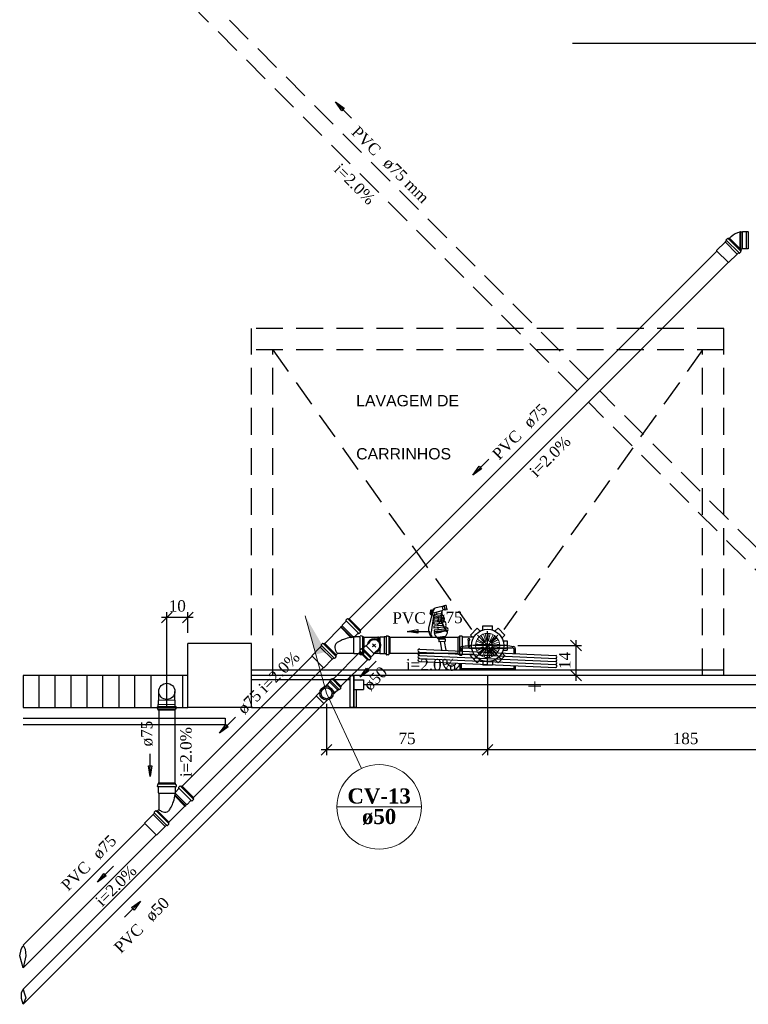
# Model space of a CAD drawing. Header units: millimetres. Extents: x 664 to 730045, y -4 to 80.
# Tile 63 of 78: x 717 to 731, y 48 to 67. Entities that reach past the tile are written whole.
import ezdxf

# ---------------------------------------------------------------- set-up
doc = ezdxf.new("R2010")
doc.units = ezdxf.units.MM
doc.header["$MEASUREMENT"] = 0
doc.linetypes.add('DASHDOT', pattern=[25.4, 12.7, -6.35, 0, -6.35])
doc.linetypes.add('Dashed', pattern=[0.75, 0.5, -0.25])
doc.layers.add('4', color=5, linetype='Continuous')
for name, color, linetype, lineweight in [('CV-Colunas', 7, 'Continuous', 20), ('CV-Indicação coluna', 5, 'Continuous', 20), ('CV-Sentido tubo', 7, 'Continuous', 20), ('CV-Seção tubo', 1, 'Continuous', 30), ('CV-Textos coluna', 7, 'Continuous', 20), ('CV-Textos tubo', 7, 'Continuous', 20), ('Nível 1', 7, 'Continuous', 5), ('Simbolos', 1, 'Continuous', 30), ('SIMBOLOS INT', 8, 'Continuous', 5), ('Simbolos_int', 1, 'Continuous', 30), ('TQ-Sentido tubo', 7, 'Continuous', 20), ('TQ-Seção tubo', 1, 'Continuous', 30), ('TQ-Textos tubo', 7, 'Continuous', 20)]:
    doc.layers.add(name, color=color, linetype=linetype, lineweight=lineweight)
doc.styles.add('Arial', font='arial.ttf')
doc.styles.add('TimesNewRoman', font='times.ttf')
doc.styles.add('TimesNewRomanN', font='timesbd.ttf')
doc.dimstyles.get("Standard").update_dxf_attribs({"dimtxt": 0.18, "dimasz": 0.18, "dimexe": 0.18, "dimexo": 0.0625, "dimgap": 0.09, "dimtad": 0, "dimtih": 1, "dimtoh": 1, "dimdec": 4, "dimzin": 0, "dimdsep": 46, "dimtxsty": 'Standard', "dimcen": 0.09, "dimadec": 0, "dimazin": 0, "dimtfac": 1, "dimtdec": 4, "dimtofl": 0, "dimtmove": 0, "dimatfit": 3, "dimfxl": 0, "dimtolj": 1, "dimtzin": 0, "dimarcsym": 0})
doc.dimstyles.new('UM_25.000000', dxfattribs={"dimtxt": 0.18, "dimasz": 0.2, "dimexe": 0.1, "dimexo": 0.2, "dimgap": 0, "dimtad": 1, "dimtih": 1, "dimtoh": 1, "dimdec": 1, "dimlfac": 25, "dimzin": 0, "dimdsep": 46, "dimtxsty": 'Standard', "dimblk": 'CLOSED', "dimblk1": 'CLOSED', "dimblk2": 'CLOSED', "dimcen": 0.09, "dimdle": 0.1, "dimadec": 1, "dimazin": 2, "dimtfac": 1, "dimtdec": 4, "dimtofl": 0, "dimtmove": 0, "dimatfit": 3, "dimldrblk": 'CLOSED', "dimfxl": 0, "dimtolj": 1, "dimarcsym": 0})

# ---------------------------------------------------------------- blocks, each defined once
blk = doc.blocks.new('_OBLIQUE')
at = {"color": 0, "linetype": 'ByBlock', "lineweight": -2}
blk.add_line((-0.5, -0.5), (0.5, 0.5), dxfattribs=at)
blk = doc.blocks.new('*D18')
at = {"color": 0, "linetype": 'Continuous', "lineweight": -2}
for p, q in [((725.824, 54.29), (725.824, 52.804)), ((733.23, 53.889), (733.23, 52.804)), ((733.33, 52.904), (725.724, 52.904))]:
    blk.add_line(p, q, dxfattribs=at)
at = {"layer": 'Defpoints', "color": 0}
for p in [(725.824, 54.49), (733.23, 54.089), (725.824, 52.904)]:
    blk.add_point(p, dxfattribs=at)
at = {"color": 0, "lineweight": -2, "xscale": 0.2, "yscale": 0.2, "zscale": 0.2, "rotation": 180}
blk.add_blockref('_OBLIQUE', (725.824, 52.904), dxfattribs=at)
at = {"color": 0, "lineweight": -2, "xscale": 0.2, "yscale": 0.2, "zscale": 0.2}
blk.add_blockref('_OBLIQUE', (733.23, 52.904), dxfattribs=at)
at = {"color": 7, "insert": (729.527, 53.116), "char_height": 0.2118, "attachment_point": 5, "rotation": 0.0057, "style": 'TimesNewRoman'}
blk.add_mtext('\\A1;185', dxfattribs=at)
blk = doc.blocks.new('*D19')
at = {"color": 0, "linetype": 'Continuous', "lineweight": -2}
for p, q in [((725.824, 54.29), (725.824, 52.804)), ((722.81, 53.764), (722.81, 52.804)), ((725.924, 52.904), (722.71, 52.904))]:
    blk.add_line(p, q, dxfattribs=at)
at = {"layer": 'Defpoints', "color": 0}
for p in [(725.824, 54.49), (722.81, 53.964), (722.81, 52.904)]:
    blk.add_point(p, dxfattribs=at)
at = {"color": 0, "lineweight": -2, "xscale": 0.2, "yscale": 0.2, "zscale": 0.2, "rotation": 180}
blk.add_blockref('_OBLIQUE', (722.81, 52.904), dxfattribs=at)
at = {"color": 0, "lineweight": -2, "xscale": 0.2, "yscale": 0.2, "zscale": 0.2}
blk.add_blockref('_OBLIQUE', (725.824, 52.904), dxfattribs=at)
at = {"color": 7, "insert": (724.317, 53.116), "char_height": 0.2118, "attachment_point": 5, "rotation": 0.0057, "style": 'TimesNewRoman'}
blk.add_mtext('\\A1;75', dxfattribs=at)
blk = doc.blocks.new('*D20')
at = {"color": 0, "linetype": 'Continuous', "lineweight": -2}
for p, q in [((727.478, 54.196), (727.478, 54.956)), ((726.39, 54.856), (727.578, 54.856)), ((729.646, 54.296), (727.378, 54.296))]:
    blk.add_line(p, q, dxfattribs=at)
at = {"layer": 'Defpoints', "color": 0}
for p in [(726.19, 54.856), (727.478, 54.856), (729.846, 54.296)]:
    blk.add_point(p, dxfattribs=at)
at = {"color": 0, "lineweight": -2, "xscale": 0.2, "yscale": 0.2, "zscale": 0.2}
for p, rotation in [((727.478, 54.856), 90), ((727.478, 54.296), 270)]:
    blk.add_blockref('_OBLIQUE', p, dxfattribs=dict(at, rotation=rotation))
at = {"color": 7, "insert": (727.267, 54.576), "char_height": 0.2118, "attachment_point": 5, "rotation": 90, "style": 'TimesNewRoman'}
blk.add_mtext('\\A1;14', dxfattribs=at)
blk = doc.blocks.new('*D23')
at = {"color": 0, "linetype": 'Continuous', "lineweight": -2}
for p, q in [((719.823, 54.198), (719.823, 55.482)), ((720.216, 55.093), (720.216, 55.482)), ((720.316, 55.382), (719.723, 55.382))]:
    blk.add_line(p, q, dxfattribs=at)
at = {"layer": 'Defpoints', "color": 0}
for p in [(719.823, 55.382), (720.216, 54.893), (719.823, 53.998)]:
    blk.add_point(p, dxfattribs=at)
at = {"color": 0, "lineweight": -2, "xscale": 0.2, "yscale": 0.2, "zscale": 0.2, "rotation": 180}
blk.add_blockref('_OBLIQUE', (719.823, 55.382), dxfattribs=at)
at = {"color": 0, "lineweight": -2, "xscale": 0.2, "yscale": 0.2, "zscale": 0.2}
blk.add_blockref('_OBLIQUE', (720.216, 55.382), dxfattribs=at)
at = {"color": 7, "insert": (720.019, 55.594), "char_height": 0.2118, "attachment_point": 5, "rotation": 0.0057, "style": 'TimesNewRoman'}
blk.add_mtext('\\A1;10', dxfattribs=at)

msp = doc.modelspace()

# ---------------------------------------------------------------- hatches: boundary and pattern name
at = {"linetype": 'Continuous'}
msp.add_hatch(color=8, dxfattribs=at).paths.add_polyline_path([(724.8059, 55.3885), (724.8779, 55.3705), (724.8779, 55.3705), (724.8059, 55.3885), (724.8059, 55.3885)])
at = {"layer": 'CV-Colunas', "linetype": 'Continuous'}
msp.add_hatch(color=256, dxfattribs=at).paths.add_polyline_path([(722.61, 54.6866), (722.8028, 54.7399), (722.4102, 55.4096), (722.61, 54.6866)])

# ---------------------------------------------------------------- linework, layer by layer
at = {"color": 7}
for p, q in [((727.4099, 66.1165), (732.1859, 66.1165)), ((720.2159, 54.2965), (720.2159, 54.8935)), ((721.4099, 54.8935), (720.2159, 54.8935)), ((721.4099, 54.2965), (721.4099, 54.8935)), ((720.2159, 54.2965), (717.1349, 54.2965)), ((717.1409, 53.6995), (717.1409, 54.2965)), ((717.4349, 53.6995), (717.4349, 54.2965)), ((717.7349, 53.6995), (717.7349, 54.2965)), ((718.0319, 53.6995), (718.0319, 54.2965)), ((718.3349, 53.6995), (718.3349, 54.2965)), ((718.6289, 53.6995), (718.6289, 54.2965)), ((718.9289, 53.6995), (718.9289, 54.2965)), ((719.2259, 53.6995), (719.2259, 54.2965)), ((719.5289, 53.6995), (719.5289, 54.2965)), ((719.8229, 53.6995), (719.8229, 54.2965)), ((720.1229, 53.6995), (720.1229, 54.2965)), ((720.2159, 53.6995), (720.2159, 54.2965)), ((723.2489, 54.2965), (721.4099, 54.2965)), ((721.4099, 53.6995), (721.4099, 54.2965)), ((723.2489, 54.2155), (721.4099, 54.2155)), ((723.2489, 54.2965), (723.3209, 54.2965)), ((723.3209, 54.2965), (723.2489, 54.2965)), ((723.2489, 54.2965), (723.2489, 53.6995)), ((723.3209, 54.0355), (723.3209, 54.2965)), ((723.3209, 53.6995), (723.3209, 54.2965)), ((735.5129, 54.2965), (723.3209, 54.2965)), ((723.3209, 54.2965), (723.3209, 53.6995)), ((723.3209, 54.2155), (723.3209, 54.0355)), ((723.3209, 54.2155), (723.5009, 54.2155)), ((723.5009, 54.2155), (723.5009, 54.0355)), ((723.5009, 54.1285), (735.3299, 54.1285)), ((723.3209, 54.0355), (723.5009, 54.0355)), ((723.3209, 54.0355), (723.3719, 54.0355)), ((723.3719, 53.6995), (723.3719, 54.0355)), ((717.1349, 53.6995), (720.2159, 53.6995)), ((721.4099, 53.6995), (720.2159, 53.6995)), ((721.4099, 53.6995), (723.2489, 53.6995)), ((723.3719, 53.6995), (723.2489, 53.6995)), ((723.2489, 53.6995), (723.3209, 53.6995)), ((723.3209, 53.6995), (735.5129, 53.6995)), ((717.1349, 53.4985), (720.9119, 53.4985)), ((720.9119, 53.4985), (720.9119, 53.3785)), ((717.1349, 53.3785), (720.9119, 53.3785))]:
    msp.add_line(p, q, dxfattribs=at)
at = {"color": 7, "linetype": 'Dashed'}
for p, q in [((730.2449, 60.7825), (721.4099, 60.7825)), ((721.4099, 54.2965), (721.4099, 60.7825)), ((730.2449, 54.2965), (730.2449, 60.7825)), ((730.2449, 60.3865), (721.4099, 60.3865)), ((721.8059, 54.2965), (721.8059, 60.3865)), ((721.8059, 60.3865), (725.5229, 55.1545)), ((729.8459, 60.3865), (726.1259, 55.1545)), ((729.8459, 54.2965), (729.8459, 60.3865))]:
    msp.add_line(p, q, dxfattribs=at)
at = {"color": 8}
for p, q in [((725.0399, 55.6015), (725.0069, 55.5985)), ((724.7579, 55.4425), (724.7519, 55.4485)), ((724.7579, 55.4425), (724.7519, 55.4425)), ((724.7669, 55.4665), (724.7549, 55.4665)), ((724.7669, 55.4575), (724.7549, 55.4665)), ((724.7669, 55.4545), (724.7549, 55.4575)), ((724.7669, 55.4575), (724.7549, 55.4575)), ((724.7579, 55.4545), (724.7549, 55.4545)), ((724.7579, 55.4485), (724.7549, 55.4485)), ((724.7579, 55.4425), (724.7759, 55.5145)), ((724.7699, 55.4965), (724.7579, 55.5025)), ((724.7699, 55.4965), (724.7579, 55.4965)), ((724.7699, 55.4905), (724.7579, 55.4905)), ((724.7699, 55.4905), (724.7579, 55.4905)), ((724.7699, 55.4815), (724.7579, 55.4845)), ((724.7699, 55.4845), (724.7579, 55.4845)), ((724.7669, 55.4815), (724.7579, 55.4815)), ((724.7669, 55.4695), (724.7579, 55.4725)), ((724.7669, 55.4725), (724.7579, 55.4725)), ((724.7669, 55.4695), (724.7579, 55.4695)), ((724.7759, 55.5055), (724.7669, 55.5145)), ((724.7759, 55.5145), (724.7669, 55.5145)), ((724.7699, 55.5055), (724.7669, 55.5055)), ((724.7699, 55.5025), (724.7669, 55.5025)), ((724.8149, 55.4215), (724.8299, 55.4245)), ((724.9679, 55.5025), (724.8299, 55.4665)), ((724.9589, 55.4485), (724.8299, 55.4365)), ((724.9739, 55.5865), (724.8389, 55.5535)), ((724.8539, 55.4365), (724.8719, 55.4425)), ((724.8659, 55.4725), (724.8719, 55.4425)), ((724.9949, 55.5205), (724.9799, 55.5805)), ((725.0159, 55.5865), (724.9829, 55.5775)), ((725.0309, 55.5325), (724.9949, 55.5205)), ((725.0159, 55.5865), (724.9979, 55.5805)), ((725.0159, 55.5295), (725.0309, 55.5325)), ((725.0579, 55.5205), (725.0279, 55.5175)), ((725.0639, 55.5385), (725.0549, 55.5925)), ((724.7699, 55.3855), (724.7189, 55.1815)), ((724.8149, 55.4065), (724.7669, 55.1035)), ((724.8059, 55.3885), (724.8779, 55.3705)), ((724.8059, 55.3885), (724.8779, 55.3705)), ((724.9499, 55.3735), (724.8179, 55.3615)), ((724.9499, 55.3375), (724.8179, 55.3255)), ((724.9589, 55.3045), (724.8179, 55.2895)), ((724.9679, 55.2655), (724.8179, 55.2505)), ((724.9829, 55.2295), (724.8179, 55.2145)), ((724.9499, 55.4095), (724.8239, 55.4005)), ((724.8719, 55.4065), (724.8779, 55.3705)), ((724.8839, 55.3285), (724.8839, 55.2925)), ((724.8869, 55.2565), (724.8959, 55.2175)), ((725.0069, 55.1965), (724.8179, 55.1785)), ((725.0309, 55.1605), (724.8239, 55.1395)), ((725.0639, 55.1335), (724.8299, 55.1095)), ((724.8959, 55.1845), (724.8989, 55.1485)), ((724.9019, 55.1155), (724.9019, 55.1035)), ((725.0309, 55.0255), (724.8839, 55.0045)), ((724.8839, 55.0045), (724.8869, 54.9895)), ((725.0309, 55.0075), (724.8869, 54.9895)), ((725.0159, 55.0045), (724.9019, 54.9895)), ((725.0159, 54.9955), (724.9019, 54.9805)), ((725.0159, 54.9955), (724.9019, 54.9775)), ((725.0159, 54.9925), (724.9019, 54.9775)), ((725.0219, 54.9895), (724.9019, 54.9715)), ((724.9019, 54.9895), (724.9019, 54.9715)), ((725.0279, 54.9715), (724.9109, 54.9655)), ((724.9109, 54.9655), (724.9139, 54.9235)), ((725.0309, 54.9295), (724.9139, 54.9235)), ((724.9349, 55.0075), (724.9349, 54.9925)), ((724.9349, 54.9295), (724.9589, 54.7735)), ((724.9919, 55.0195), (724.9919, 54.9955)), ((725.0099, 54.9295), (725.0399, 54.7675)), ((725.0159, 55.0045), (725.0219, 54.9895)), ((725.0279, 54.9715), (725.0309, 54.9295)), ((725.0309, 55.0255), (725.0309, 55.0075)), ((725.4599, 54.9445), (725.4599, 54.8335)), ((725.4749, 54.9445), (725.4749, 54.8335)), ((724.5509, 54.7885), (727.0949, 54.6715)), ((724.5509, 54.7315), (727.0949, 54.6115)), ((725.3069, 54.7975), (725.3069, 54.7555)), ((725.3279, 54.7735), (725.3279, 54.7525)), ((725.3639, 54.8125), (726.2819, 54.8125)), ((725.3639, 54.8125), (726.2819, 54.8125)), ((725.4839, 54.8335), (725.4599, 54.8335)), ((725.4839, 54.8515), (725.4839, 54.8335)), ((726.3179, 54.7735), (726.3179, 54.7075)), ((726.3419, 54.7975), (726.3419, 54.7075)), ((724.5509, 54.6715), (727.0949, 54.5575)), ((724.5509, 54.6115), (727.0979, 54.5005)), ((724.5599, 54.5575), (727.0979, 54.4465)), ((725.3069, 54.5275), (725.3069, 54.3985)), ((725.3279, 54.5275), (725.3279, 54.4165)), ((726.3419, 54.3985), (725.3069, 54.3985)), ((726.3179, 54.4165), (725.3279, 54.4165)), ((726.2819, 54.3985), (725.3759, 54.3985)), ((726.3179, 54.4795), (726.3179, 54.4165)), ((726.3419, 54.4795), (726.3419, 54.3985))]:
    msp.add_line(p, q, dxfattribs=at)
msp.add_lwpolyline([(721.4099, 54.3985), (730.2449, 54.3985)], dxfattribs=at)
for centre, radius, start, end in [((725.0279, 55.5805), 0.0277, 143.331, 178.295), ((725.0279, 55.5805), 0.0277, 143.331, 178.295), ((724.9469, 55.5385), 0.0828, 34.406, 44.8937), ((724.9469, 55.5385), 0.0828, 345.106, 44.8936), ((725.0399, 55.5925), 0.0138, 15, 105), ((724.9259, 55.4425), 0.1772, 157.307, 180.643), ((724.7549, 55.4485), 0.00655, 210.581, 325.776), ((724.5119, 55.5295), 0.2529, 340.829, 357.121), ((724.8539, 55.4575), 0.0909, 160.731, 208.029), ((724.7699, 55.5145), 0.00596, 20.0669, 156.29), ((724.6739, 55.6135), 0.1556, 308.65, 333.06), ((724.7399, 55.4065), 0.0414, 327.813, 18.1044), ((724.8539, 55.4725), 0.0694, 170.454, 224.419), ((724.6229, 55.6255), 0.2168, 320.066, 337.173), ((724.8239, 55.4845), 0.0221, 153.533, 283.698), ((724.7069, 55.5685), 0.122, 322.953, 343.575), ((724.7909, 55.4095), 0.0229, 350.923, 44.4191), ((724.8179, 55.5385), 0.00424, 356.985, 157.759), ((724.8509, 55.5295), 0.0275, 105, 163.575), ((725.8499, 55.2625), 1.0335, 170.165, 172.253), ((725.2949, 55.3855), 0.3464, 160.261, 229.739), ((725.3549, 55.4005), 0.3972, 165.195, 224.805), ((725.1089, 55.4845), 0.144, 174.126, 202.233), ((725.0429, 55.4365), 0.0969, 119.326, 139.216), ((724.9739, 55.5805), 0.0055, 15, 105), ((724.9439, 55.3885), 0.0567, 332.244, 48.5347), ((725.0399, 55.5445), 0.0277, 211.705, 246.669), ((725.0399, 55.5445), 0.0277, 211.705, 246.669), ((724.9469, 55.5385), 0.0828, 345.106, 355.594), ((725.0549, 55.5385), 0.0138, 285, 15), ((725.8499, 55.2625), 1.0335, 178.424, 180.459), ((725.8499, 55.2625), 1.0335, 174.323, 176.379), ((725.0279, 55.3465), 0.0383, 152.671, 250.749), ((724.9979, 55.2625), 0.0484, 331.435, 75.543), ((725.0759, 55.2175), 0.037, 147.791, 253.194), ((724.9349, 55.1605), 0.2169, 174.796, 220.375), ((724.8659, 55.0885), 0.1046, 172.001, 216.697), ((725.8499, 55.2625), 1.0335, 182.488, 184.514), ((725.8499, 55.2625), 1.0335, 186.538, 188.564), ((724.9499, 55.1035), 0.1228, 183.39, 236.397), ((724.8479, 55.3225), 0.2299, 265.771, 284.371), ((724.8479, 55.3255), 0.2299, 266.03, 284.371), ((724.8659, 55.4065), 0.302, 276.422, 290.118), ((724.8719, 55.4005), 0.302, 276.422, 290.118), ((725.0219, 54.8335), 0.2937, 79.6017, 99.1776), ((725.0219, 54.8275), 0.2937, 79.6017, 99.1776), ((724.9679, 55.1095), 0.1045, 305.311, 5.78563), ((725.0459, 55.1485), 0.0387, 309.626, 63.114), ((724.7759, 55.0255), 0.00793, 217.457, 9.43779), ((725.4719, 54.9655), 0.02, 291.332, 248.668), ((725.8259, 51.6355), 3.2336, 81.4514, 96.1096), ((724.5509, 54.7645), 0.0291, 87.5537, 274.501), ((724.5509, 54.7045), 0.0291, 87.5537, 274.501), ((724.5509, 54.6445), 0.0291, 87.5537, 274.501), ((725.3489, 54.7975), 0.0398, 94.4044, 180), ((725.3639, 54.7735), 0.0398, 90, 180), ((725.8259, 51.6355), 3.2336, 96.4986, 98.5486), ((725.8259, 60.4885), 5.6931, 265.389, 274.611), ((725.8259, 60.4885), 5.6931, 265.389, 274.611), ((726.2819, 54.7735), 0.0398, 0.00002, 90), ((726.3029, 54.7975), 0.0398, 0.00002, 85.5956), ((727.0919, 54.6445), 0.0299, 284.643, 77.4114), ((724.5509, 54.5875), 0.0291, 87.5537, 274.501), ((725.1479, 54.5575), 0.1624, 186.403, 348.385), ((725.1509, 54.5575), 0.0871, 192.74, 342.048), ((727.0919, 54.5875), 0.0299, 284.643, 77.4114), ((727.0919, 54.5305), 0.0299, 284.643, 77.4114), ((727.0919, 54.4705), 0.0299, 284.643, 77.4114), ((727.1279, 54.4885), 0.00796, 207.651, 270)]:
    msp.add_arc(centre, radius, start, end, dxfattribs=at)
at = {"layer": '4', "color": 1}
for p, q in [((717.0704, 49.0562), (717.0986, 49.1715)), ((717.0986, 49.1715), (717.1267, 49.2432)), ((717.1349, 49.2518), (717.1703, 49.1792)), ((717.1703, 49.1792), (717.1882, 49.0536)), ((717.1349, 48.8276), (717.0704, 49.0562)), ((717.1882, 49.0536), (717.1349, 48.8276)), ((717.1071, 48.3615), (717.1349, 48.4302)), ((717.1349, 48.4302), (717.1573, 48.3596)), ((717.1033, 48.2534), (717.1071, 48.3615)), ((717.1349, 48.1474), (717.1033, 48.2534)), ((717.1824, 48.2689), (717.1349, 48.1474)), ((717.1573, 48.3596), (717.1824, 48.2689))]:
    msp.add_line(p, q, dxfattribs=at)
at = {"layer": 'CV-Colunas', "linetype": 'Continuous'}
msp.add_line((722.8099, 53.9638), (722.4102, 55.4096), dxfattribs=at)
at = {"layer": 'CV-Indicação coluna'}
for p, q in [((722.8099, 53.9638), (723.4625, 52.5552)), ((723.0046, 51.8384), (724.5846, 51.8384))]:
    msp.add_line(p, q, dxfattribs=at)
msp.add_circle((723.7946, 51.8384), 0.79, dxfattribs=at)
at = {"layer": 'CV-Seção tubo'}
for p, q in [((723.4333, 54.7287), (722.94, 54.2354)), ((723.5748, 54.5873), (723.0814, 54.0939)), ((717.1349, 48.4302), (722.6204, 53.9157)), ((717.1349, 48.1474), (722.7618, 53.7743))]:
    msp.add_line(p, q, dxfattribs=at)
at = {"layer": 'Nível 1'}
for p, q in [((725.7744, 54.928), (725.6954, 55.042)), ((725.7934, 54.938), (725.7444, 55.068)), ((725.8074, 54.942), (725.7814, 55.079)), ((725.8294, 54.944), (725.8364, 55.082)), ((725.8434, 54.942), (725.8744, 55.077)), ((725.8644, 54.934), (725.9264, 55.058)), ((725.7374, 54.868), (725.5994, 54.886)), ((725.7424, 54.888), (725.6134, 54.94)), ((725.7494, 54.902), (725.6314, 54.974)), ((725.7624, 54.919), (725.6654, 55.018)), ((725.8764, 54.927), (725.9594, 55.038)), ((725.8924, 54.912), (725.9994, 55)), ((725.9004, 54.899), (726.0214, 54.968)), ((725.9094, 54.88), (726.0424, 54.917)), ((725.9114, 54.865), (726.0504, 54.879)), ((725.7364, 54.853), (725.5974, 54.848)), ((725.7404, 54.832), (725.6064, 54.793)), ((725.7454, 54.818), (725.6204, 54.757)), ((725.7574, 54.8), (725.6504, 54.711)), ((725.7674, 54.789), (725.6774, 54.683)), ((725.7854, 54.777), (725.7234, 54.653)), ((725.7994, 54.772), (725.7594, 54.639)), ((725.8204, 54.768), (725.8144, 54.63)), ((725.8354, 54.769), (725.8524, 54.631)), ((725.8404, 54.77), (725.8654, 54.633)), ((725.8564, 54.774), (725.9064, 54.645)), ((725.8604, 54.776), (725.9184, 54.65)), ((725.8694, 54.781), (725.9414, 54.662)), ((725.8734, 54.783), (725.9524, 54.669)), ((725.8864, 54.794), (725.9844, 54.696)), ((725.8904, 54.798), (725.9934, 54.705)), ((725.8994, 54.81), (726.0164, 54.736)), ((725.9084, 54.829), (726.0404, 54.786)), ((725.9114, 54.844), (726.0484, 54.824))]:
    msp.add_line(p, q, dxfattribs=at)
for radius in [0.2267, 0.0878]:
    msp.add_circle((725.8244, 54.856), radius, dxfattribs=at)
at = {"layer": 'Simbolos'}
for p, q in [((730.5447, 62.5835), (730.5457, 62.5895)), ((730.5577, 62.5895), (730.5457, 62.5895)), ((730.5577, 62.5835), (730.5577, 62.5895)), ((730.5917, 62.5905), (730.5847, 62.5835)), ((730.6627, 62.5905), (730.5917, 62.5905)), ((730.6637, 62.5915), (730.6627, 62.5905)), ((730.6977, 62.5915), (730.6637, 62.5915)), ((730.2929, 62.424), (730.2689, 62.4)), ((730.2929, 62.4297), (730.2865, 62.4375)), ((730.312, 62.4672), (730.2872, 62.4424)), ((730.3276, 62.4615), (730.3169, 62.4679)), ((730.3452, 62.4749), (730.3325, 62.4622)), ((730.3452, 62.4749), (730.5701, 62.2501)), ((730.3887, 62.5065), (730.3507, 62.4695)), ((730.5847, 62.5835), (730.5577, 62.5835)), ((730.2689, 62.3986), (730.1091, 62.2388)), ((730.1091, 62.2388), (730.1091, 62.2359)), ((730.1091, 62.2359), (730.3311, 62.0139)), ((730.2689, 62.4), (730.2689, 62.3986)), ((730.5567, 62.2324), (730.563, 62.2218)), ((730.5701, 62.2501), (730.5574, 62.2373)), ((730.5847, 62.2755), (730.5647, 62.2555)), ((730.5917, 62.2745), (730.5897, 62.2755)), ((730.6627, 62.2745), (730.5917, 62.2745)), ((730.6637, 62.2735), (730.6627, 62.2745)), ((730.6977, 62.2735), (730.6637, 62.2735)), ((730.4937, 62.1737), (730.3339, 62.0139)), ((730.4951, 62.1737), (730.4937, 62.1737)), ((730.5192, 62.1977), (730.4951, 62.1737)), ((730.5248, 62.1977), (730.5326, 62.1914)), ((730.5623, 62.2168), (730.5376, 62.1921)), ((730.3339, 62.0139), (730.3311, 62.0139)), ((723.1788, 55.3086), (723.1046, 55.2343)), ((723.1046, 55.2343), (723.1046, 55.223)), ((723.1788, 55.3142), (723.1718, 55.3227)), ((723.1972, 55.3524), (723.1725, 55.3276)), ((723.2128, 55.3467), (723.2022, 55.3531)), ((723.2305, 55.3602), (723.2177, 55.3474)), ((723.2305, 55.3602), (723.4553, 55.1353)), ((723.0777, 55.1961), (722.7765, 54.8949)), ((723.082, 55.2088), (723.0735, 55.2004)), ((723.0777, 55.1961), (723.0735, 55.2004)), ((723.0862, 55.2046), (723.082, 55.2088)), ((723.1046, 55.223), (723.0862, 55.2046)), ((723.4037, 55.0837), (723.3422, 55.0222)), ((723.4094, 55.0837), (723.4179, 55.0766)), ((723.4475, 55.1021), (723.4228, 55.0773)), ((723.4419, 55.1176), (723.4483, 55.107)), ((723.4553, 55.1353), (723.4426, 55.1226)), ((725.5024, 55.051), (725.6294, 55.178)), ((725.5374, 55.016), (725.5024, 55.051)), ((725.6814, 55.127), (725.6294, 55.178)), ((725.7344, 55.222), (725.9144, 55.222)), ((725.7344, 55.222), (725.9144, 55.222)), ((725.7344, 55.149), (725.7344, 55.222)), ((725.7344, 55.149), (725.7344, 55.222)), ((725.9144, 55.149), (725.9144, 55.222)), ((725.9144, 55.149), (725.9144, 55.222)), ((725.9674, 55.127), (726.0194, 55.178)), ((725.9674, 55.127), (726.0194, 55.178)), ((726.0194, 55.178), (726.1464, 55.051)), ((726.0194, 55.178), (726.1464, 55.051)), ((726.0954, 54.999), (726.1464, 55.051)), ((726.0954, 54.999), (726.1464, 55.051)), ((722.7185, 54.8553), (722.7122, 54.8631)), ((722.7376, 54.8928), (722.7129, 54.868)), ((722.7532, 54.8871), (722.7426, 54.8935)), ((722.7709, 54.9005), (722.7581, 54.8878)), ((722.7709, 54.9005), (722.9957, 54.6757)), ((723.2736, 55.0003), (723.2658, 55.008)), ((723.2877, 55.0031), (723.2736, 55.0003)), ((723.2877, 55.0031), (723.2807, 55.0102)), ((723.4327, 55.0151), (723.345, 55.0151)), ((723.4362, 55.0186), (723.4369, 55.0292)), ((723.4758, 55.0328), (723.4412, 55.0335)), ((723.4829, 55.0186), (723.4801, 55.03)), ((723.5048, 55.0151), (723.4864, 55.0151)), ((723.5048, 55.0151), (723.5048, 54.6969)), ((723.769, 55.007), (723.516, 55.007)), ((723.55, 54.847), (723.601, 54.899)), ((723.769, 55.008), (723.77, 55.014)), ((723.782, 55.014), (723.77, 55.014)), ((723.782, 55.008), (723.782, 55.014)), ((723.809, 55.007), (723.782, 55.007)), ((723.816, 55.014), (723.809, 55.007)), ((723.887, 55.014), (723.816, 55.014)), ((723.888, 55.015), (723.887, 55.014)), ((723.922, 55.015), (723.888, 55.015)), ((723.926, 55.019), (723.927, 55.03)), ((723.966, 55.033), (723.931, 55.033)), ((723.973, 55.018), (723.97, 55.03)), ((723.995, 55.015), (723.977, 55.015)), ((723.995, 55.015), (723.995, 54.697)), ((725.2744, 54.696), (725.2744, 55.016)), ((725.2744, 55.016), (725.2944, 55.016)), ((725.2994, 55.03), (725.2984, 55.02)), ((725.3034, 55.034), (725.3414, 55.034)), ((725.3454, 55.03), (725.3464, 55.02)), ((725.3504, 55.016), (725.5654, 55.016)), ((726.1174, 54.946), (726.1904, 54.946)), ((726.1174, 54.946), (726.1904, 54.946)), ((726.1904, 54.946), (726.1904, 54.766)), ((726.1904, 54.946), (726.1904, 54.766)), ((722.6945, 54.8242), (722.5347, 54.6644)), ((722.7185, 54.8496), (722.6945, 54.8256)), ((722.6945, 54.8256), (722.6945, 54.8242)), ((722.9957, 54.6757), (722.983, 54.663)), ((723.0134, 54.7047), (722.9901, 54.6813)), ((723.3189, 54.7047), (723.0134, 54.7047)), ((723.3266, 54.6969), (723.3189, 54.7047)), ((723.4327, 54.6969), (723.3266, 54.6969)), ((723.427, 54.735), (723.439, 54.748)), ((723.581, 54.581), (723.427, 54.735)), ((723.433, 54.763), (723.44, 54.753)), ((723.434, 54.768), (723.459, 54.793)), ((723.4362, 54.6934), (723.4369, 54.6828)), ((723.4758, 54.6792), (723.4412, 54.6785)), ((723.464, 54.793), (723.472, 54.786)), ((723.478, 54.786), (723.491, 54.8)), ((723.4829, 54.6934), (723.4801, 54.6821)), ((723.5048, 54.6969), (723.4864, 54.6969)), ((723.491, 54.8), (723.492, 54.8)), ((723.492, 54.8), (723.54, 54.847)), ((723.54, 54.847), (723.55, 54.847)), ((723.646, 54.646), (723.693, 54.694)), ((723.693, 54.704), (723.745, 54.755)), ((723.809, 54.705), (723.693, 54.705)), ((723.693, 54.694), (723.693, 54.704)), ((723.816, 54.698), (723.809, 54.705)), ((723.887, 54.698), (723.816, 54.698)), ((723.888, 54.697), (723.887, 54.698)), ((723.922, 54.697), (723.888, 54.697)), ((723.926, 54.693), (723.927, 54.682)), ((723.966, 54.679), (723.931, 54.679)), ((723.973, 54.694), (723.97, 54.682)), ((723.995, 54.697), (723.977, 54.697)), ((725.2744, 54.696), (725.2944, 54.696)), ((725.2994, 54.682), (725.2984, 54.692)), ((725.3034, 54.678), (725.3414, 54.678)), ((725.3454, 54.682), (725.3464, 54.692)), ((725.3504, 54.696), (725.5654, 54.696)), ((725.5374, 54.696), (725.5024, 54.661)), ((726.0954, 54.713), (726.1464, 54.661)), ((726.0954, 54.713), (726.1464, 54.661)), ((726.1174, 54.766), (726.1904, 54.766)), ((726.1174, 54.766), (726.1904, 54.766)), ((722.5347, 54.6644), (722.5347, 54.6615)), ((722.5347, 54.6615), (722.7567, 54.4395)), ((722.9193, 54.5993), (722.7595, 54.4395)), ((722.9208, 54.5993), (722.9193, 54.5993)), ((722.9448, 54.6234), (722.9208, 54.5993)), ((722.9505, 54.6234), (722.9582, 54.617)), ((722.9879, 54.6425), (722.9632, 54.6177)), ((722.9823, 54.658), (722.9886, 54.6474)), ((723.581, 54.581), (723.594, 54.593)), ((723.609, 54.587), (723.599, 54.594)), ((723.614, 54.588), (723.639, 54.613)), ((723.632, 54.632), (723.646, 54.645)), ((723.639, 54.618), (723.632, 54.626)), ((723.646, 54.645), (723.646, 54.646)), ((725.6294, 54.534), (725.5024, 54.661)), ((725.6814, 54.585), (725.6294, 54.534)), ((725.7344, 54.563), (725.7344, 54.49)), ((725.9144, 54.49), (725.7344, 54.49)), ((725.9144, 54.563), (725.9144, 54.49)), ((725.9674, 54.585), (726.0194, 54.534)), ((725.9674, 54.585), (726.0194, 54.534)), ((726.1464, 54.661), (726.0194, 54.534)), ((726.1464, 54.661), (726.0194, 54.534)), ((722.7595, 54.4395), (722.7567, 54.4395)), ((722.8693, 54.1774), (722.8212, 54.1293)), ((722.8212, 54.1293), (722.8219, 54.1187)), ((722.8827, 54.1908), (722.8693, 54.1774)), ((722.8757, 54.205), (722.8827, 54.1965)), ((722.9011, 54.2347), (722.8764, 54.2099)), ((722.9061, 54.2354), (722.9167, 54.229)), ((722.9336, 54.2417), (722.9216, 54.2297)), ((722.9336, 54.2417), (723.0878, 54.0876)), ((722.684, 53.9808), (722.6197, 53.9165)), ((722.8219, 54.1187), (722.7929, 54.0897)), ((722.8099, 54.1152), (722.8021, 54.1074)), ((722.8057, 54.1024), (722.8021, 54.1074)), ((722.8148, 54.1116), (722.8099, 54.1152)), ((722.9647, 53.9759), (722.9358, 53.9469)), ((722.9485, 53.9596), (722.9534, 53.9561)), ((722.9612, 53.9638), (722.9534, 53.9561)), ((722.9577, 53.9688), (722.9612, 53.9638)), ((722.9754, 53.9752), (722.9647, 53.9759)), ((723.0234, 54.0232), (722.9754, 53.9752)), ((723.0369, 54.0367), (723.0234, 54.0232)), ((723.051, 54.0296), (723.0425, 54.0367)), ((723.0807, 54.0551), (723.056, 54.0303)), ((723.0814, 54.06), (723.0751, 54.0706)), ((723.0878, 54.0876), (723.0758, 54.0756)), ((722.8269, 53.838), (722.7625, 53.7736)), ((719.982, 52.2814), (719.6638, 52.2814)), ((719.6638, 52.2814), (719.6638, 52.263)), ((719.982, 52.2814), (719.982, 52.263)), ((719.6461, 52.2524), (719.6454, 52.2178)), ((719.6603, 52.2595), (719.649, 52.2567)), ((719.6603, 52.2128), (719.6497, 52.2135)), ((719.6638, 52.2093), (719.6638, 52.1032)), ((719.6638, 52.1032), (719.6716, 52.0954)), ((719.982, 52.2093), (719.982, 52.1216)), ((719.9855, 52.2595), (719.9968, 52.2567)), ((719.9855, 52.2128), (719.9961, 52.2135)), ((720.0506, 52.1803), (719.9891, 52.1188)), ((719.9997, 52.2524), (720.0004, 52.2178)), ((720.0506, 52.1859), (720.0435, 52.1944)), ((720.069, 52.2241), (720.0442, 52.1994)), ((720.0845, 52.2185), (720.0739, 52.2248)), ((720.1022, 52.2319), (720.0895, 52.2192)), ((720.3271, 52.007), (720.1022, 52.2319)), ((719.6716, 52.0954), (719.6716, 51.79)), ((719.97, 52.0643), (719.9672, 52.0502)), ((719.9672, 52.0502), (719.9749, 52.0424)), ((719.97, 52.0643), (719.9771, 52.0573)), ((720.2754, 51.9554), (720.2012, 51.8812)), ((720.2811, 51.9554), (720.2896, 51.9484)), ((720.3193, 51.9738), (720.2945, 51.9491)), ((720.3136, 51.9894), (720.32, 51.9788)), ((720.3271, 52.007), (720.3143, 51.9943)), ((719.5903, 51.727), (719.5839, 51.7348)), ((719.6094, 51.7645), (719.5846, 51.7398)), ((719.6249, 51.7589), (719.6143, 51.7652)), ((719.6426, 51.7723), (719.6299, 51.7596)), ((719.6426, 51.7723), (719.8674, 51.5474)), ((719.6716, 51.79), (719.6482, 51.7666)), ((720.163, 51.8543), (719.8618, 51.5531)), ((720.163, 51.8543), (720.1673, 51.8501)), ((720.1757, 51.8586), (720.1673, 51.8501)), ((720.1899, 51.8812), (720.1715, 51.8628)), ((720.1715, 51.8628), (720.1757, 51.8586)), ((720.2012, 51.8812), (720.1899, 51.8812)), ((719.5662, 51.6959), (719.4064, 51.5361)), ((719.5903, 51.7214), (719.5662, 51.6973)), ((719.5662, 51.6973), (719.5662, 51.6959)), ((719.8674, 51.5474), (719.8547, 51.5347)), ((719.4064, 51.5361), (719.4064, 51.5333)), ((719.4064, 51.5333), (719.6284, 51.3113)), ((719.7911, 51.4711), (719.6313, 51.3113)), ((719.7925, 51.4711), (719.7911, 51.4711)), ((719.8165, 51.4951), (719.7925, 51.4711)), ((719.8222, 51.4951), (719.83, 51.4887)), ((719.8597, 51.5142), (719.8349, 51.4894)), ((719.854, 51.5298), (719.8604, 51.5191)), ((719.6313, 51.3113), (719.6284, 51.3113))]:
    msp.add_line(p, q, dxfattribs=at)
at = {"layer": 'Simbolos', "color": 1}
for p, q in [((719.6719, 53.832), (719.6719, 53.998)), ((719.9739, 53.832), (719.9739, 53.998)), ((719.6639, 53.753), (719.6649, 53.754)), ((719.6649, 53.825), (719.6719, 53.832)), ((719.6649, 53.754), (719.6649, 53.825)), ((719.9809, 53.825), (719.9739, 53.832)), ((719.9809, 53.754), (719.9809, 53.825)), ((719.9819, 53.753), (719.9809, 53.754)), ((719.6459, 53.675), (719.6459, 53.71)), ((719.6599, 53.715), (719.6489, 53.714)), ((719.6609, 53.668), (719.6489, 53.671)), ((719.6639, 53.719), (719.6639, 53.753)), ((719.6639, 53.646), (719.6639, 53.664)), ((719.9819, 53.646), (719.6639, 53.646)), ((719.9819, 53.719), (719.9819, 53.753)), ((719.9819, 53.646), (719.9819, 53.664)), ((719.9849, 53.668), (719.9969, 53.671)), ((719.9859, 53.715), (719.9969, 53.714)), ((719.9999, 53.675), (719.9999, 53.71))]:
    msp.add_line(p, q, dxfattribs=at)
at = {"layer": 'Simbolos'}
for centre, radius in [((725.8244, 54.856), 0.302), ((722.8099, 53.9638), 0.1272)]:
    msp.add_circle(centre, radius, dxfattribs=at)
at = {"layer": 'Simbolos', "color": 1}
msp.add_circle((719.8229, 53.998), 0.151, dxfattribs=at)
at = {"layer": 'Simbolos'}
for centre, radius, start, end in [((730.6977, 62.5955), 0.004, 270, 355), ((730.2901, 62.4396), 0.004, 135, 220), ((730.2901, 62.4268), 0.004, 315, 40), ((730.3148, 62.4643), 0.004, 60, 135), ((730.3297, 62.465), 0.004, 240, 315), ((730.5877, 62.2995), 0.2876, 98.4304, 136.316), ((730.5602, 62.2345), 0.004, 135, 210), ((730.5595, 62.2197), 0.004, 315, 30), ((730.5877, 62.2725), 0.004, 45, 135), ((730.6977, 62.2695), 0.004, 5, 90), ((730.522, 62.1949), 0.004, 50, 135), ((730.5347, 62.1949), 0.004, 230, 315), ((723.1753, 55.3248), 0.004, 135, 220), ((723.176, 55.3114), 0.004, 315, 40.0004), ((723.2001, 55.3496), 0.004, 60.0004, 135), ((723.2149, 55.3503), 0.004, 240, 315), ((723.4065, 55.0809), 0.004, 50.0004, 135), ((723.42, 55.0802), 0.004, 230, 315), ((723.4454, 55.1198), 0.004, 135, 210), ((723.4447, 55.1049), 0.004, 315, 30.0004), ((725.7284, 55.149), 0.006, 288.161, 0.00001), ((725.9204, 55.149), 0.006, 180, 251.839), ((725.9634, 55.131), 0.006, 243.161, 315), ((722.7157, 54.8652), 0.004, 135, 220), ((722.7404, 54.8899), 0.004, 60, 135), ((722.7553, 54.8907), 0.004, 240, 315), ((723.0848, 54.8256), 0.1204, 160.867, 185.286), ((723.0424, 54.8397), 0.0753, 139.136, 160.867), ((723.169, 54.6948), 0.2673, 119.86, 133.402), ((723.3174, 54.436), 0.5659, 109.336, 119.86), ((723.4688, 54.0046), 1.0235, 101.516, 109.336), ((723.4688, 54.0046), 1.0235, 101.458, 101.516), ((723.4688, 54.0046), 1.0235, 97.1825, 100.594), ((723.345, 55.0193), 0.004, 135, 270), ((723.432, 55.0186), 0.004, 270, 355), ((723.4412, 55.0292), 0.004, 90.0004, 175), ((723.4765, 55.0292), 0.004, 15.0004, 90.0004), ((723.4864, 55.0193), 0.004, 195, 270), ((723.702, 54.856), 0.1094, 292.953, 157.048), ((723.922, 55.019), 0.004, 270, 355), ((723.931, 55.029), 0.004, 90.0004, 175), ((723.966, 55.029), 0.004, 15.0004, 90.0004), ((723.977, 55.019), 0.004, 195, 270), ((725.2944, 55.02), 0.004, 270, 355), ((725.3034, 55.03), 0.004, 90, 175), ((725.3414, 55.03), 0.004, 5.00001, 90), ((725.3504, 55.02), 0.004, 185, 270), ((725.5654, 55.022), 0.006, 270, 327.387), ((726.0994, 54.995), 0.006, 135, 206.839), ((726.1174, 54.952), 0.006, 198.161, 270), ((722.7157, 54.8525), 0.004, 315, 40), ((723.1294, 54.8291), 0.165, 185.286, 203.925), ((723.1838, 54.8539), 0.2254, 203.925, 219.853), ((723.1838, 54.8539), 0.2254, 219.853, 221.341), ((723.432, 54.6934), 0.004, 5.00042, 90.0004), ((723.437, 54.765), 0.004, 135, 210), ((723.4412, 54.6828), 0.004, 185, 270), ((723.436, 54.75), 0.004, 315, 30.0004), ((723.462, 54.79), 0.004, 50.0004, 135), ((723.475, 54.789), 0.004, 230, 315), ((723.4765, 54.6828), 0.004, 270, 345), ((723.4864, 54.6927), 0.004, 90.0004, 165), ((723.922, 54.693), 0.004, 5.00042, 90.0004), ((723.931, 54.683), 0.004, 185, 270), ((723.966, 54.683), 0.004, 270, 345), ((723.977, 54.693), 0.004, 90.0004, 165), ((725.2944, 54.692), 0.004, 5.00001, 90), ((725.3034, 54.682), 0.004, 185, 270), ((725.3414, 54.682), 0.004, 270, 355), ((725.3504, 54.692), 0.004, 90, 175), ((725.5654, 54.69), 0.006, 32.613, 90), ((726.0994, 54.717), 0.006, 153.161, 225), ((726.1174, 54.76), 0.006, 90, 161.839), ((722.9476, 54.6205), 0.004, 50, 135), ((722.9604, 54.6205), 0.004, 230, 315), ((722.9858, 54.6601), 0.004, 135, 210), ((722.9851, 54.6453), 0.004, 315, 30), ((723.596, 54.59), 0.004, 60.0004, 135), ((723.611, 54.591), 0.004, 240, 315), ((723.635, 54.629), 0.004, 135, 220), ((723.636, 54.616), 0.004, 315, 40.0004), ((725.7284, 54.563), 0.006, 0.00001, 71.839), ((725.9204, 54.563), 0.006, 108.161, 180), ((725.9634, 54.581), 0.006, 45, 116.839), ((722.8792, 54.2071), 0.004, 135, 220), ((722.8799, 54.1936), 0.004, 315, 40.0001), ((722.9039, 54.2318), 0.004, 60.0001, 135), ((722.9188, 54.2325), 0.004, 240, 315), ((723.0397, 54.0338), 0.004, 50.0001, 135), ((723.0531, 54.0331), 0.004, 230, 315), ((723.0786, 54.0727), 0.004, 135, 210), ((723.0779, 54.0579), 0.004, 315, 30.0001), ((719.6497, 52.2531), 0.004, 105, 180), ((719.6497, 52.2178), 0.004, 180, 265), ((719.6596, 52.263), 0.004, 285, 0.00013), ((719.6603, 52.2086), 0.004, 0.00047, 84.9997), ((718.9715, 52.2453), 1.0235, 349.406, 352.818), ((719.9855, 52.2086), 0.004, 95.0001, 180), ((719.9862, 52.263), 0.004, 180, 255), ((719.9862, 52.1216), 0.004, 180, 315), ((719.9961, 52.2178), 0.004, 275, 0.00017), ((719.9961, 52.2531), 0.004, 0.00013, 74.9997), ((720.0471, 52.1966), 0.004, 135, 220), ((720.0478, 52.1831), 0.004, 315, 39.9999), ((720.0718, 52.2213), 0.004, 60.0003, 135), ((720.0867, 52.222), 0.004, 240, 315), ((718.9715, 52.2453), 1.0235, 340.664, 348.484), ((718.9715, 52.2453), 1.0235, 348.484, 348.542), ((720.2783, 51.9526), 0.004, 50.0001, 135), ((720.2917, 51.9519), 0.004, 230, 315), ((720.3172, 51.9915), 0.004, 135, 210), ((720.3165, 51.9766), 0.004, 315, 29.9997), ((719.5874, 51.7369), 0.004, 135, 220), ((719.6122, 51.7617), 0.004, 60, 135), ((719.627, 51.7624), 0.004, 240, 315), ((719.8208, 51.9604), 0.2254, 228.659, 230.147), ((719.8208, 51.9604), 0.2254, 230.147, 246.076), ((719.796, 51.9059), 0.165, 246.076, 264.714), ((719.7925, 51.8614), 0.1204, 264.714, 289.134), ((719.8066, 51.819), 0.0753, 289.134, 310.865), ((719.6617, 51.9455), 0.2673, 316.599, 330.14), ((719.4029, 52.094), 0.5659, 330.14, 340.664), ((719.5874, 51.7242), 0.004, 315, 40), ((719.8194, 51.4923), 0.004, 50, 135), ((719.8321, 51.4923), 0.004, 230, 315), ((719.8575, 51.5319), 0.004, 135, 210), ((719.8568, 51.517), 0.004, 315, 30)]:
    msp.add_arc(centre, radius, start, end, dxfattribs=at)
at = {"layer": 'Simbolos', "color": 1}
for centre, start, end in [((719.6499, 53.71), 95, 180), ((719.6499, 53.675), 180, 255), ((719.6599, 53.719), 275, 0), ((719.6599, 53.664), 0, 75), ((719.9859, 53.719), 180, 265), ((719.9859, 53.664), 105, 180), ((719.9959, 53.71), 0, 85), ((719.9959, 53.675), 285, 0)]:
    msp.add_arc(centre, 0.004, start, end, dxfattribs=at)
at = {"layer": 'SIMBOLOS INT', "linetype": 'Continuous'}
for p, q in [((726.7069, 54.0965), (726.7069, 54.1805)), ((726.7069, 54.1805), (726.7069, 53.9975)), ((726.8209, 54.0965), (726.5869, 54.0965)), ((726.7069, 54.0965), (726.8209, 54.0965))]:
    msp.add_line(p, q, dxfattribs=at)
at = {"layer": 'SIMBOLOS INT', "color": 1}
for p, q in [((719.6719, 53.832), (719.9739, 53.832)), ((719.6639, 53.753), (719.9819, 53.753)), ((719.9819, 53.715), (719.6639, 53.715)), ((719.9819, 53.667), (719.6639, 53.667))]:
    msp.add_line(p, q, dxfattribs=at)
at = {"layer": 'Simbolos_int'}
for p, q in [((730.6637, 62.5915), (730.6637, 62.2735)), ((730.7007, 62.5915), (730.7007, 62.2735)), ((730.2964, 62.4261), (730.5213, 62.2013)), ((730.3304, 62.4601), (730.5552, 62.2352)), ((730.5647, 62.2555), (730.3507, 62.4695)), ((730.5447, 62.5835), (730.5447, 62.2755)), ((730.5577, 62.5835), (730.5577, 62.2625)), ((730.5847, 62.5835), (730.5847, 62.2755)), ((730.2689, 62.4), (730.4951, 62.1737)), ((723.1817, 55.3114), (723.4065, 55.0865)), ((723.2156, 55.3453), (723.4405, 55.1205)), ((723.2658, 55.008), (723.0777, 55.1961)), ((723.2807, 55.0102), (723.0862, 55.2046)), ((723.3118, 55.0158), (723.1046, 55.223)), ((722.756, 54.8857), (722.9809, 54.6608)), ((722.9901, 54.6813), (722.7765, 54.8949)), ((723.3189, 54.7047), (723.3189, 55.0172)), ((723.4355, 55.0151), (723.4355, 54.6969)), ((723.4836, 55.0151), (723.4836, 54.6969)), ((723.516, 54.823), (723.516, 55.007)), ((723.735, 54.823), (723.672, 54.886)), ((723.674, 54.828), (723.727, 54.881)), ((723.769, 55.008), (723.769, 54.964)), ((723.782, 55.008), (723.782, 54.955)), ((723.809, 55.007), (723.809, 54.926)), ((723.887, 55.014), (723.887, 54.698)), ((723.925, 55.015), (723.925, 54.697)), ((723.974, 55.015), (723.974, 54.697)), ((725.2984, 55.016), (725.2984, 54.696)), ((725.3464, 55.016), (725.3464, 54.696)), ((722.6945, 54.8256), (722.9208, 54.5993)), ((722.7221, 54.8518), (722.9469, 54.6269)), ((723.596, 54.595), (723.441, 54.75)), ((723.63, 54.629), (723.475, 54.784)), ((723.491, 54.8), (723.646, 54.645)), ((723.55, 54.847), (723.693, 54.704)), ((723.702, 54.856), (723.674, 54.828)), ((723.809, 54.787), (723.809, 54.705)), ((722.8693, 54.1774), (723.0234, 54.0232)), ((722.8856, 54.1936), (723.0397, 54.0395)), ((722.9195, 54.2276), (723.0736, 54.0734)), ((722.8219, 54.1187), (722.8601, 54.0805)), ((722.9647, 53.9759), (722.9266, 54.014)), ((722.6197, 53.9165), (722.7625, 53.7736)), ((719.982, 52.2602), (719.6638, 52.2602)), ((719.982, 52.2121), (719.6638, 52.2121)), ((720.2783, 51.9583), (720.0534, 52.1831)), ((720.3122, 51.9922), (720.0874, 52.2171)), ((719.6716, 52.0954), (719.9841, 52.0954)), ((719.9749, 52.0424), (720.163, 51.8543)), ((719.9771, 52.0573), (720.1715, 51.8628)), ((719.9827, 52.0884), (720.1899, 51.8812)), ((719.6277, 51.7574), (719.8526, 51.5326)), ((719.6482, 51.7666), (719.8618, 51.5531)), ((719.5662, 51.6973), (719.7925, 51.4711)), ((719.5938, 51.7235), (719.8187, 51.4986))]:
    msp.add_line(p, q, dxfattribs=at)
at = {"layer": 'Simbolos_int', "linetype": 'DASHDOT', "ltscale": 0.05}
for p, q in [((725.5654, 54.597), (726.0834, 55.115)), ((726.0834, 54.597), (725.5654, 55.115)), ((725.8244, 54.49), (725.8244, 55.222)), ((726.1904, 54.856), (725.2744, 54.856))]:
    msp.add_line(p, q, dxfattribs=at)
at = {"layer": 'Simbolos_int'}
msp.add_circle((722.8099, 53.9638), 0.1022, dxfattribs=at)
msp.add_arc((723.702, 54.856), 0.1272, 277.861, 172.14, dxfattribs=at)
at = {"layer": 'TQ-Seção tubo', "linetype": 'Dashed'}
for p, q in [((727.7108, 59.8277), (717.1349, 70.4036)), ((727.4987, 59.6156), (717.1349, 69.9794)), ((731.3894, 56.1491), (727.9229, 59.6156)), ((731.1773, 55.937), (727.7108, 59.4035))]:
    msp.add_line(p, q, dxfattribs=at)
at = {"layer": 'TQ-Seção tubo'}
for p, q in [((730.114, 62.231), (723.2368, 55.3538)), ((730.3261, 62.0189), (723.449, 55.1417)), ((723.5161, 55.006), (723.5048, 55.006)), ((725.2744, 55.006), (723.9951, 55.006)), ((723.5161, 54.706), (723.5048, 54.706)), ((725.2744, 54.706), (723.9951, 54.706)), ((722.5396, 54.6566), (720.1086, 52.2255)), ((722.7517, 54.4445), (720.3207, 52.0134)), ((719.6729, 53.646), (719.6729, 52.2814)), ((719.9729, 53.646), (719.9729, 52.2814)), ((719.4114, 51.5283), (717.1349, 49.2518)), ((719.6235, 51.3162), (717.1349, 48.8276))]:
    msp.add_line(p, q, dxfattribs=at)

# ---------------------------------------------------------------- texts
at = {"char_height": 0.2118, "attachment_point": 7, "line_spacing_factor": 0.798, "style": 'Arial'}
for s, insert, width in [('LAVAGEM DE ', (723.3659, 59.3243), 4.030205), ('CARRINHOS', (723.3659, 58.3313), 3.563733)]:
    msp.add_mtext(s, dxfattribs=dict(at, insert=insert, width=width))
at = {"layer": 'CV-Textos coluna', "char_height": 0.2824, "attachment_point": 8, "line_spacing_factor": 0.798, "style": 'TimesNewRomanN'}
for s, insert, width in [('CV-13', (723.7949, 51.8946), 2.123339), ('ø50', (723.7949, 51.4996), 1.151073)]:
    msp.add_mtext(s, dxfattribs=dict(at, insert=insert, width=width))
at = {"layer": 'CV-Textos tubo', "char_height": 0.2118, "rotation": 45.00011, "line_spacing_factor": 0.798, "style": 'TimesNewRoman'}
for s, insert, width, attachment_point in [('ø50', (723.6369, 53.9858), 0.895279, 7), ('ø50', (719.5574, 49.6734), 0.895279, 7), ('PVC', (719.4074, 49.5234), 1.15604, 9)]:
    msp.add_mtext(s, dxfattribs=dict(at, insert=insert, width=width, attachment_point=attachment_point))
at = {"layer": 'TQ-Textos tubo', "char_height": 0.2118, "line_spacing_factor": 0.798, "style": 'TimesNewRoman'}
for s, insert, width, attachment_point, rotation in [('PVC', (723.6964, 63.9919), 1.15604, 9, 314.99989), ('i=2.0%', (723.2594, 63.4059), 1.741303, 8, 314.99989), ('ø75 mm', (723.8454, 63.8429), 1.970194, 7, 314.99989), ('ø75', (726.6335, 58.8999), 0.895279, 7, 45.00011), ('PVC', (726.4835, 58.7499), 1.15604, 9, 45.00011), ('i=2.0%', (727.0705, 58.3139), 1.741303, 8, 45.00011), ('ø75 i=2.0%', (721.2815, 53.5479), 2.784347, 7, 45.00011), ('ø75', (719.567, 52.9685), 0.895279, 7, 90.00021), ('i=2.0%', (720.291, 52.8625), 1.741303, 8, 90.00021), ('ø75', (718.5697, 50.8361), 0.895279, 7, 45.00011), ('PVC', (718.4197, 50.6871), 1.15604, 9, 45.00011), ('i=2.0%', (718.949, 50.2874), 1.741303, 8, 45.00011)]:
    msp.add_mtext(s, dxfattribs=dict(at, insert=insert, width=width, attachment_point=attachment_point, rotation=rotation))
for s, insert, width, attachment_point in [('PVC', (724.6656, 55.2603), 1.15604, 9), ('ø75', (724.8776, 55.2603), 0.895279, 7), ('i=2.0%', (724.7629, 54.3883), 1.741303, 8)]:
    msp.add_mtext(s, dxfattribs=dict(at, insert=insert, width=width, attachment_point=attachment_point))

# ---------------------------------------------------------------- dimensions: what is measured, and where the dimension line sits
at = {"linetype": 'Continuous'}
for base, p1, p2, text, picture, middle in [((719.8229, 55.382), (720.2159, 54.8935), (719.8229, 53.998), '10', '*D23', (720.0194, 55.5938)), ((722.8099, 52.9042), (725.8244, 54.49), (722.8099, 53.9638), '75', '*D19', (724.3172, 53.116)), ((725.8244, 52.9042), (733.2299, 54.089), (725.8244, 54.49), '185', '*D18', (729.5272, 53.116))]:
    dim = msp.add_linear_dim(base=base, p1=p1, p2=p2, text=text, dimstyle='UM_25.000000', override={"dimtxt": 0.2118, "dimasz": 0.2, "dimexe": 0.1, "dimexo": 0.2, "dimtad": 1, "dimtih": 0, "dimtoh": 0, "dimdec": 1, "dimlfac": 25, "dimzin": 8, "dimtxsty": 'TimesNewRoman', "dimblk": 'OBLIQUE', "dimblk1": 'OBLIQUE', "dimblk2": 'OBLIQUE', "dimsah": 1, "dimdle": 0.1, "dimse1": 0, "dimse2": 0, "dimclrt": 7, "dimadec": 1, "dimazin": 3, "dimtmove": 2, "dimldrblk": 'OBLIQUE'}, dxfattribs=at)
    dim.commit()
    dim.dimension.update_dxf_attribs({"geometry": picture, "text_midpoint": middle, "dimtype": 160, "text_rotation": 0.00573})
dim = msp.add_linear_dim(base=(727.4784, 54.856), p1=(729.8459, 54.2965), p2=(726.1904, 54.856), angle=90, dimstyle='UM_25.000000', override={"dimtxt": 0.2118, "dimasz": 0.2, "dimexe": 0.1, "dimexo": 0.2, "dimtad": 1, "dimtih": 0, "dimtoh": 0, "dimdec": 1, "dimlfac": 25, "dimzin": 8, "dimtxsty": 'TimesNewRoman', "dimblk": 'OBLIQUE', "dimblk1": 'OBLIQUE', "dimblk2": 'OBLIQUE', "dimsah": 1, "dimdle": 0.1, "dimse1": 0, "dimse2": 0, "dimclrt": 7, "dimadec": 1, "dimazin": 3, "dimtmove": 2, "dimldrblk": 'OBLIQUE'}, dxfattribs=at)
dim.commit()
dim.dimension.update_dxf_attribs({"geometry": '*D20', "text_midpoint": (727.2666, 54.5762), "dimtype": 160, "text_rotation": 90})

# ---------------------------------------------------------------- leaders
at = {"layer": 'CV-Sentido tubo'}
for points in [[(723.4396, 54.2663), (723.7391, 54.5659)], [(719.3299, 50.0732), (719.0304, 49.7737)]]:
    msp.add_leader(points, dimstyle='Standard', override={"dimasz": 0.2, "dimldrblk": 'CLOSED'}, dxfattribs=at)
at = {"layer": 'TQ-Sentido tubo'}
for points in [[(722.9772, 65.0172), (723.2768, 64.7176)], [(725.5476, 58.0424), (725.8472, 58.3419)], [(724.3192, 55.1192), (724.7428, 55.1192)], [(720.8083, 53.2153), (721.1078, 53.5148)], [(719.5122, 52.4073), (719.5122, 52.8309)], [(718.5261, 50.4309), (718.8256, 50.7305)]]:
    msp.add_leader(points, dimstyle='Standard', override={"dimasz": 0.2, "dimldrblk": 'CLOSED'}, dxfattribs=at)

doc.saveas('drawing.dxf')
